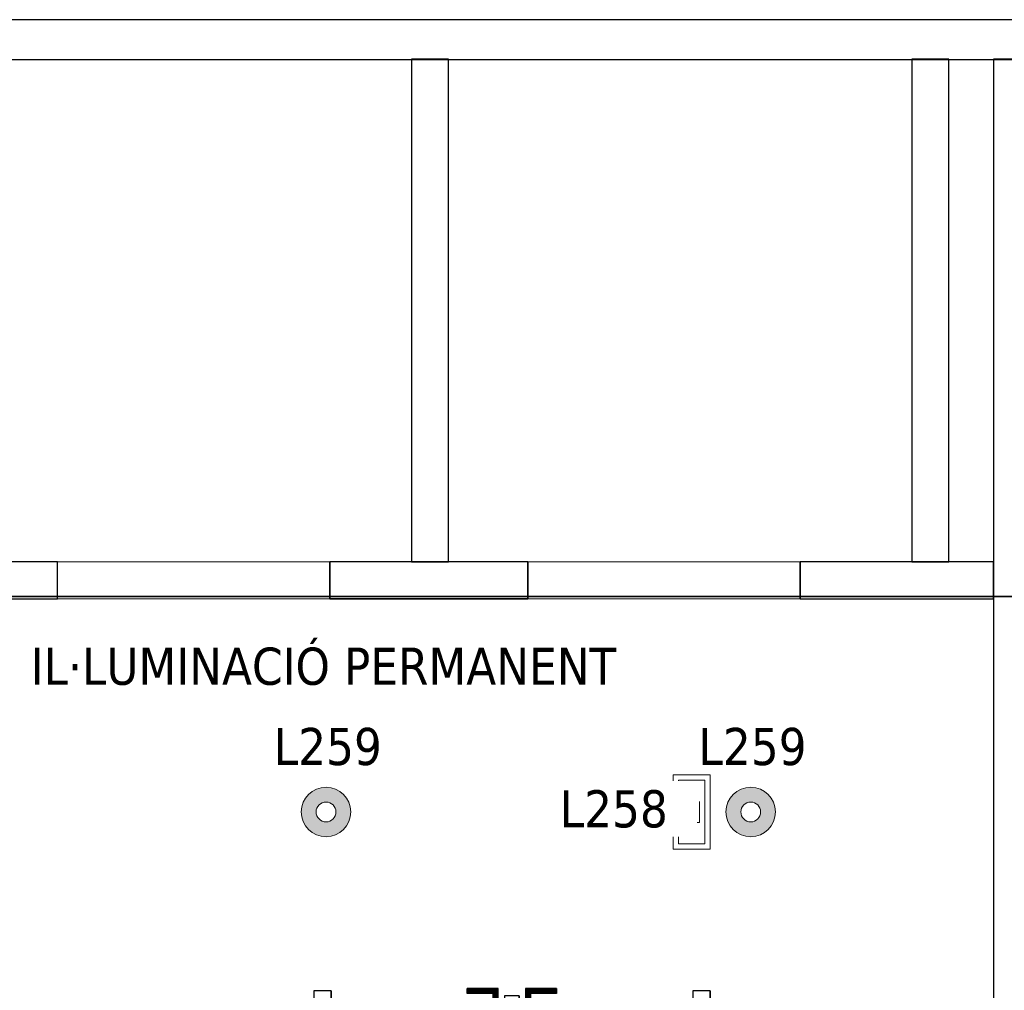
# Model space of a CAD drawing. Header units: metres. Extents: x 397.7 to 427.5, y 12.7 to 28.4.
# Tile 138 of 145: x 417.4 to 421.4, y 24.3 to 28.2. Entities that reach past the tile are written whole.
import ezdxf

# ---------------------------------------------------------------- set-up
doc = ezdxf.new("R2010")
doc.units = ezdxf.units.M
doc.layers.add('01_CARPINTERIA', color=5, linetype='Continuous', lineweight=25, true_color=0x0000ff)
doc.layers.add('01_SUELOS', color=7, linetype='Continuous', lineweight=25, true_color=0x007f00)
for name, color, linetype, lineweight in [('A-DETL-GENF-OTLN', 7, 'Continuous', 18), ('A-GENM-____-OTLN', 7, 'Continuous', 18), ('A-WALL-____-MCUT', 7, 'Continuous', 25), ('A-WALL-____-OTLN', 7, 'Continuous', 25), ('E-LITE-____-IDEN', 7, 'Continuous', 30), ('E-LITE-EQPM-IDEN', 7, 'Continuous', 30), ('G-____-____-TEXT', 7, 'Continuous', 30)]:
    doc.layers.add(name, color=color, linetype=linetype, lineweight=lineweight)
doc.styles.add('Tahoma_4', font='tahoma.ttf', dxfattribs={"height": 0.15})

# ---------------------------------------------------------------- blocks, each defined once
blk = doc.blocks.new('Family - LONDR55-XX_ZZ-ARQ-CAA-M3D-Londres55-152778-05_ENLLUMENAT_P2')
at = {"layer": '01_CARPINTERIA', "color": 161, "true_color": 0xaaaaff}
for p, q in [((0.6196, 0.1487), (0.6196, 0.15)), ((0.6196, 0.15), (0.6196, 0.1487)), ((0.7446, 0.15), (0.6196, 0.15)), ((0.6196, 0.145), (0.6196, 0.1487)), ((0.6196, 0.1487), (0.6196, 0.145)), ((0.7432, 0.1487), (0.6196, 0.1487)), ((0.7432, 0.1487), (0.6196, 0.1487)), ((0.6196, 0.14), (0.6196, 0.145)), ((0.6196, 0.145), (0.6196, 0.14)), ((0.7396, 0.145), (0.6196, 0.145)), ((0.7396, 0.145), (0.6196, 0.145)), ((0.6196, 0.135), (0.6196, 0.14)), ((0.6196, 0.14), (0.6196, 0.135)), ((0.6196, 0.14), (0.7346, 0.14)), ((0.7346, 0.14), (0.6196, 0.14)), ((0.6196, 0.135), (0.6196, 0.1313)), ((0.6196, 0.1313), (0.6196, 0.135)), ((0.7296, 0.135), (0.6196, 0.135)), ((0.7296, 0.135), (0.6196, 0.135)), ((0.6196, 0.1313), (0.6196, 0.13)), ((0.6196, 0.13), (0.6196, 0.1313)), ((0.7259, 0.1313), (0.6196, 0.1313)), ((0.7259, 0.1313), (0.6196, 0.1313)), ((0.7246, 0.13), (0.6196, 0.13)), ((0.7246, 0.13), (0.7259, 0.1313)), ((0.7259, 0.1313), (0.7246, 0.13)), ((0.7246, 0.1), (0.7246, 0.13)), ((0.7259, 0.1313), (0.7296, 0.135)), ((0.7296, 0.135), (0.7259, 0.1313)), ((0.7259, 0.1), (0.7259, 0.1313)), ((0.7259, 0.1), (0.7259, 0.1313)), ((0.7296, 0.135), (0.7346, 0.14)), ((0.7346, 0.14), (0.7296, 0.135)), ((0.7296, 0.1), (0.7296, 0.135)), ((0.7296, 0.1), (0.7296, 0.135)), ((0.7396, 0.145), (0.7346, 0.14)), ((0.7346, 0.14), (0.7396, 0.145)), ((0.7346, 0.14), (0.7346, 0.1)), ((0.7346, 0.1), (0.7346, 0.14)), ((0.7432, 0.1487), (0.7396, 0.145)), ((0.7396, 0.145), (0.7432, 0.1487)), ((0.7396, 0.1), (0.7396, 0.145)), ((0.7396, 0.1), (0.7396, 0.145)), ((0.7446, 0.15), (0.7432, 0.1487)), ((0.7432, 0.1487), (0.7446, 0.15)), ((0.7432, 0.1), (0.7432, 0.1487)), ((0.7432, 0.1), (0.7432, 0.1487)), ((0.7446, 0.1), (0.7446, 0.15)), ((0.8569, 0.1487), (0.8556, 0.15)), ((0.8556, 0.15), (0.8556, 0.1)), ((0.8556, 0.15), (0.8569, 0.1487)), ((0.9806, 0.15), (0.8556, 0.15)), ((0.8606, 0.145), (0.8569, 0.1487)), ((0.8569, 0.1487), (0.8569, 0.1)), ((0.8569, 0.1487), (0.8569, 0.1)), ((0.8569, 0.1487), (0.8606, 0.145)), ((0.9806, 0.1487), (0.8569, 0.1487)), ((0.9806, 0.1487), (0.8569, 0.1487)), ((0.8656, 0.14), (0.8606, 0.145)), ((0.8606, 0.145), (0.8606, 0.1)), ((0.8606, 0.145), (0.8606, 0.1)), ((0.8606, 0.145), (0.8656, 0.14)), ((0.9806, 0.145), (0.8606, 0.145)), ((0.9806, 0.145), (0.8606, 0.145)), ((0.8656, 0.1), (0.8656, 0.14)), ((0.8656, 0.14), (0.8656, 0.1)), ((0.8656, 0.14), (0.8706, 0.135)), ((0.8706, 0.135), (0.8656, 0.14)), ((0.8656, 0.14), (0.9806, 0.14)), ((0.9806, 0.14), (0.8656, 0.14)), ((0.8706, 0.135), (0.8706, 0.1)), ((0.8706, 0.135), (0.8742, 0.1313)), ((0.8742, 0.1313), (0.8706, 0.135)), ((0.8706, 0.135), (0.8706, 0.1)), ((0.9806, 0.135), (0.8706, 0.135)), ((0.9806, 0.135), (0.8706, 0.135)), ((0.8742, 0.1313), (0.8742, 0.1)), ((0.8742, 0.1313), (0.8756, 0.13)), ((0.8756, 0.13), (0.8742, 0.1313)), ((0.8742, 0.1313), (0.8742, 0.1)), ((0.9806, 0.1313), (0.8742, 0.1313)), ((0.9806, 0.1313), (0.8742, 0.1313)), ((0.8756, 0.13), (0.8756, 0.1)), ((0.9806, 0.13), (0.8756, 0.13)), ((0.9806, 0.1487), (0.9806, 0.15)), ((0.9806, 0.15), (0.9806, 0.1487)), ((0.9806, 0.145), (0.9806, 0.1487)), ((0.9806, 0.1487), (0.9806, 0.145)), ((0.9806, 0.145), (0.9806, 0.14)), ((0.9806, 0.14), (0.9806, 0.145)), ((0.9806, 0.14), (0.9806, 0.135)), ((0.9806, 0.135), (0.9806, 0.14)), ((0.9806, 0.135), (0.9806, 0.1313)), ((0.9806, 0.1313), (0.9806, 0.135)), ((0.9806, 0.1313), (0.9806, 0.13)), ((0.9806, 0.13), (0.9806, 0.1313)), ((0.7996, 0.09), (0.05, 0.09)), ((0.05, 0.09), (0.05, 0.05)), ((0.7996, 0.09), (0.05, 0.09)), ((0.05, 0.05), (0.05, 0.09)), ((0.7596, 0.1), (0.7096, 0.1)), ((0.7096, 0.1), (0.7596, 0.1)), ((0.7096, 0.09), (0.7096, 0.1)), ((0.7096, 0.09), (0.7096, 0.1)), ((0.7596, 0.09), (0.7096, 0.09)), ((0.7096, 0.09), (0.7596, 0.09)), ((0.7259, 0.1), (0.7246, 0.1)), ((0.7246, 0.1), (0.7259, 0.1)), ((0.7296, 0.1), (0.7259, 0.1)), ((0.7259, 0.1), (0.7296, 0.1)), ((0.7346, 0.1), (0.7296, 0.1)), ((0.7296, 0.1), (0.7346, 0.1)), ((0.7396, 0.1), (0.7346, 0.1)), ((0.7346, 0.1), (0.7396, 0.1)), ((0.7396, 0.1), (0.7432, 0.1)), ((0.7432, 0.1), (0.7396, 0.1)), ((0.7432, 0.1), (0.7446, 0.1)), ((0.7446, 0.1), (0.7432, 0.1)), ((0.7596, 0.09), (0.7596, 0.1)), ((0.7596, 0.1), (0.7596, 0.09)), ((0.7996, 0.05), (0.7996, 0.09)), ((0.7996, 0.05), (0.7996, 0.09)), ((1.5501, 0.09), (0.8006, 0.09)), ((0.8006, 0.09), (0.8006, 0.05)), ((1.5501, 0.09), (0.8006, 0.09)), ((0.8006, 0.05), (0.8006, 0.09)), ((0.8906, 0.1), (0.8406, 0.1)), ((0.8406, 0.1), (0.8906, 0.1)), ((0.8406, 0.09), (0.8406, 0.1)), ((0.8406, 0.09), (0.8406, 0.1)), ((0.8906, 0.09), (0.8406, 0.09)), ((0.8406, 0.09), (0.8906, 0.09)), ((0.8569, 0.1), (0.8556, 0.1)), ((0.8556, 0.1), (0.8569, 0.1)), ((0.8606, 0.1), (0.8569, 0.1)), ((0.8569, 0.1), (0.8606, 0.1)), ((0.8656, 0.1), (0.8606, 0.1)), ((0.8606, 0.1), (0.8656, 0.1)), ((0.8706, 0.1), (0.8656, 0.1)), ((0.8656, 0.1), (0.8706, 0.1)), ((0.8706, 0.1), (0.8742, 0.1)), ((0.8742, 0.1), (0.8706, 0.1)), ((0.8742, 0.1), (0.8756, 0.1)), ((0.8756, 0.1), (0.8742, 0.1)), ((0.8906, 0.09), (0.8906, 0.1)), ((0.8906, 0.1), (0.8906, 0.09)), ((1.5501, 0.05), (1.5501, 0.09)), ((1.5501, 0.05), (1.5501, 0.09)), ((0.07, 0.07), (0, 0.07)), ((0, 0.07), (0, 0)), ((0.07, 0.07), (0, 0.07)), ((0, 0), (0, 0.07)), ((0.05, 0.05), (0.7996, 0.05)), ((0.05, 0.05), (0.7996, 0.05)), ((0.07, 0), (0.07, 0.07)), ((0.07, 0), (0.07, 0.07)), ((0.7096, 0.05), (0.7596, 0.05)), ((0.7596, 0.05), (0.7096, 0.05)), ((0.7096, 0.04), (0.7096, 0.05)), ((0.7096, 0.04), (0.7096, 0.05)), ((0.7096, 0.04), (0.7596, 0.04)), ((0.7596, 0.04), (0.7096, 0.04)), ((0.7259, 0.04), (0.7246, 0.04)), ((0.7246, 0.04), (0.7259, 0.04)), ((0.7246, 0.01), (0.7246, 0.04)), ((0.7296, 0.04), (0.7259, 0.04)), ((0.7259, 0.04), (0.7296, 0.04)), ((0.7259, 0.0087), (0.7259, 0.04)), ((0.7259, 0.0087), (0.7259, 0.04)), ((0.7296, 0.04), (0.7346, 0.04)), ((0.7346, 0.04), (0.7296, 0.04)), ((0.7296, 0.005), (0.7296, 0.04)), ((0.7296, 0.005), (0.7296, 0.04)), ((0.7346, 0.04), (0.7396, 0.04)), ((0.7396, 0.04), (0.7346, 0.04)), ((0.7346, 0.04), (0.7346, 0)), ((0.7346, 0), (0.7346, 0.04)), ((0.7396, 0.04), (0.7432, 0.04)), ((0.7432, 0.04), (0.7396, 0.04)), ((0.7396, -0.005), (0.7396, 0.04)), ((0.7396, -0.005), (0.7396, 0.04)), ((0.7432, 0.04), (0.7446, 0.04)), ((0.7446, 0.04), (0.7432, 0.04)), ((0.7432, -0.0087), (0.7432, 0.04)), ((0.7432, -0.0087), (0.7432, 0.04)), ((0.7446, -0.01), (0.7446, 0.04)), ((0.7596, 0.04), (0.7596, 0.05)), ((0.7596, 0.05), (0.7596, 0.04)), ((0.8306, 0.05), (0.7706, 0.05)), ((0.7706, 0.05), (0.7706, 0.02)), ((0.8306, 0.05), (0.7706, 0.05)), ((0.7706, 0.02), (0.7706, 0.05)), ((0.8006, 0.05), (1.5501, 0.05)), ((0.8006, 0.05), (1.5501, 0.05)), ((0.8306, 0.02), (0.8306, 0.05)), ((0.8306, 0.02), (0.8306, 0.05)), ((0.8406, 0.05), (0.8906, 0.05)), ((0.8906, 0.05), (0.8406, 0.05)), ((0.8406, 0.04), (0.8406, 0.05)), ((0.8406, 0.04), (0.8406, 0.05)), ((0.8406, 0.04), (0.8906, 0.04)), ((0.8906, 0.04), (0.8406, 0.04)), ((0.8569, 0.04), (0.8556, 0.04)), ((0.8556, 0.04), (0.8569, 0.04)), ((0.8556, 0.04), (0.8556, -0.01)), ((0.8606, 0.04), (0.8569, 0.04)), ((0.8569, 0.04), (0.8606, 0.04)), ((0.8569, 0.04), (0.8569, -0.0087)), ((0.8569, 0.04), (0.8569, -0.0087)), ((0.8606, 0.04), (0.8656, 0.04)), ((0.8656, 0.04), (0.8606, 0.04)), ((0.8606, 0.04), (0.8606, -0.005)), ((0.8606, 0.04), (0.8606, -0.005)), ((0.8656, 0.04), (0.8706, 0.04)), ((0.8706, 0.04), (0.8656, 0.04)), ((0.8656, 0), (0.8656, 0.04)), ((0.8656, 0.04), (0.8656, 0)), ((0.8706, 0.04), (0.8742, 0.04)), ((0.8742, 0.04), (0.8706, 0.04)), ((0.8706, 0.04), (0.8706, 0.005)), ((0.8706, 0.04), (0.8706, 0.005)), ((0.8742, 0.04), (0.8756, 0.04)), ((0.8756, 0.04), (0.8742, 0.04)), ((0.8742, 0.04), (0.8742, 0.0087)), ((0.8742, 0.04), (0.8742, 0.0087)), ((0.8756, 0.04), (0.8756, 0.01)), ((0.8906, 0.04), (0.8906, 0.05)), ((0.8906, 0.05), (0.8906, 0.04)), ((1.6001, 0.07), (1.5301, 0.07)), ((1.5301, 0.07), (1.5301, 0)), ((1.6001, 0.07), (1.5301, 0.07)), ((1.5301, 0), (1.5301, 0.07)), ((1.6001, 0), (1.6001, 0.07)), ((1.6001, 0), (1.6001, 0.07)), ((0, 0), (0.07, 0)), ((0, 0), (0.07, 0)), ((0.6196, 0.0087), (0.6196, 0.01)), ((0.6196, 0.01), (0.6196, 0.0087)), ((0.6196, 0.01), (0.7246, 0.01)), ((0.6196, 0.005), (0.6196, 0.0087)), ((0.6196, 0.0087), (0.6196, 0.005)), ((0.6196, 0.0087), (0.7259, 0.0087)), ((0.6196, 0.0087), (0.7259, 0.0087)), ((0.6196, 0), (0.6196, 0.005)), ((0.6196, 0.005), (0.6196, 0)), ((0.6196, 0.005), (0.7296, 0.005)), ((0.6196, 0.005), (0.7296, 0.005)), ((0.6196, -0.005), (0.6196, 0)), ((0.7346, 0), (0.6196, 0)), ((0.6196, 0), (0.7346, 0)), ((0.7259, 0.0087), (0.7246, 0.01)), ((0.7246, 0.01), (0.7259, 0.0087)), ((0.7296, 0.005), (0.7259, 0.0087)), ((0.7259, 0.0087), (0.7296, 0.005)), ((0.7346, 0), (0.7296, 0.005)), ((0.7296, 0.005), (0.7346, 0)), ((0.7706, 0.02), (0.8306, 0.02)), ((0.7706, 0.02), (0.8306, 0.02)), ((0.8606, -0.005), (0.8656, 0)), ((0.8656, 0), (0.8606, -0.005)), ((0.8706, 0.005), (0.8656, 0)), ((0.8656, 0), (0.8706, 0.005)), ((0.9806, 0), (0.8656, 0)), ((0.8656, 0), (0.9806, 0)), ((0.8742, 0.0087), (0.8706, 0.005)), ((0.8706, 0.005), (0.8742, 0.0087)), ((0.8706, 0.005), (0.9806, 0.005)), ((0.8706, 0.005), (0.9806, 0.005)), ((0.8756, 0.01), (0.8742, 0.0087)), ((0.8742, 0.0087), (0.8756, 0.01)), ((0.8742, 0.0087), (0.9806, 0.0087)), ((0.8742, 0.0087), (0.9806, 0.0087)), ((0.8756, 0.01), (0.9806, 0.01)), ((0.9806, 0.0087), (0.9806, 0.01)), ((0.9806, 0.01), (0.9806, 0.0087)), ((0.9806, 0.005), (0.9806, 0.0087)), ((0.9806, 0.0087), (0.9806, 0.005)), ((0.9806, 0.005), (0.9806, 0)), ((0.9806, 0), (0.9806, 0.005)), ((0.9806, 0), (0.9806, -0.005)), ((0.9806, -0.005), (0.9806, 0)), ((1.5301, 0), (1.6001, 0)), ((1.5301, 0), (1.6001, 0)), ((0.6196, 0), (0.6196, -0.005)), ((0.6196, -0.005), (0.6196, -0.0087)), ((0.6196, -0.0087), (0.6196, -0.005)), ((0.6196, -0.005), (0.7396, -0.005)), ((0.6196, -0.005), (0.7396, -0.005)), ((0.6196, -0.0087), (0.6196, -0.01)), ((0.6196, -0.01), (0.6196, -0.0087)), ((0.6196, -0.0087), (0.7432, -0.0087)), ((0.6196, -0.0087), (0.7432, -0.0087)), ((0.6196, -0.01), (0.7446, -0.01)), ((0.7346, 0), (0.7396, -0.005)), ((0.7396, -0.005), (0.7346, 0)), ((0.7396, -0.005), (0.7432, -0.0087)), ((0.7432, -0.0087), (0.7396, -0.005)), ((0.7432, -0.0087), (0.7446, -0.01)), ((0.7446, -0.01), (0.7432, -0.0087)), ((0.8556, -0.01), (0.8569, -0.0087)), ((0.8569, -0.0087), (0.8556, -0.01)), ((0.8556, -0.01), (0.9806, -0.01)), ((0.8569, -0.0087), (0.8606, -0.005)), ((0.8606, -0.005), (0.8569, -0.0087)), ((0.8569, -0.0087), (0.9806, -0.0087)), ((0.8569, -0.0087), (0.9806, -0.0087)), ((0.8606, -0.005), (0.9806, -0.005)), ((0.8606, -0.005), (0.9806, -0.005)), ((0.9806, -0.005), (0.9806, -0.0087)), ((0.9806, -0.0087), (0.9806, -0.005)), ((0.9806, -0.0087), (0.9806, -0.01)), ((0.9806, -0.01), (0.9806, -0.0087))]:
    blk.add_line(p, q, dxfattribs=at)
blk = doc.blocks.new('Family - Porta P2-152779-05_ENLLUMENAT_P2')
blk.add_blockref('Family - LONDR55-XX_ZZ-ARQ-CAA-M3D-Londres55-152778-05_ENLLUMENAT_P2', (0, 0))
blk = doc.blocks.new('Family - LONDR55-XX_ZZ-ARQ-CAA-M3D-Londres55-152793-05_ENLLUMENAT_P2')
at = {"layer": '01_SUELOS', "color": 9, "true_color": 0xaad4aa}
for p, q in [((23.2098, 12.7788), (18.6298, 12.7788)), ((18.6298, 12.7788), (23.2098, 12.7788))]:
    blk.add_line(p, q, dxfattribs=at)
blk = doc.blocks.new('Family - Evans P2-152799-05_ENLLUMENAT_P2')
at = {"layer": 'A-WALL-____-MCUT', "color": 253, "true_color": 0xaaaaaa}
for p, q in [((0.1462, 0.15), (0, 0.15)), ((0, 0.15), (0, 0)), ((0.1462, 0), (0.1462, 0.15)), ((1.6262, 0.15), (0.9962, 0.15)), ((0.9962, 0.15), (0.9962, 0)), ((1.6262, 0), (1.6262, 0.15)), ((3.5262, 0.15), (2.7262, 0.15)), ((2.7262, 0.15), (2.7262, 0)), ((3.5262, 0), (3.5262, 0.15)), ((5.4062, 0.15), (4.6262, 0.15)), ((4.6262, 0.15), (4.6262, 0)), ((5.4062, 0), (5.4062, 0.15)), ((0, 0), (0.1462, 0)), ((0.9962, 0), (1.6262, 0)), ((2.7262, 0), (3.5262, 0)), ((4.6262, 0), (5.4062, 0))]:
    blk.add_line(p, q, dxfattribs=at)
at = {"layer": 'A-WALL-____-OTLN', "color": 253, "true_color": 0xaaaaaa}
for p, q in [((0, 0), (0, 0.15)), ((0, 0.15), (0.1462, 0.15)), ((0.1462, 0), (0.1462, 0.15)), ((0.9962, 0), (0.9962, 0.15)), ((1.6262, 0.15), (0.9962, 0.15)), ((1.6262, 0), (1.6262, 0.15)), ((3.5262, 0.15), (2.7262, 0.15)), ((2.7262, 0), (2.7262, 0.15)), ((3.5262, 0.15), (3.5262, 0)), ((4.6262, 0), (4.6262, 0.15)), ((5.4062, 0.15), (4.6262, 0.15)), ((5.4062, 0), (5.4062, 0.15)), ((0.9962, 0), (1.6262, 0)), ((4.6262, 0), (5.4062, 0)), ((0.1462, 0), (0, 0)), ((3.5262, 0), (2.7262, 0))]:
    blk.add_line(p, q, dxfattribs=at)
at = {"layer": 'A-WALL-____-OTLN', "color": 253, "lineweight": 18, "true_color": 0xaaaaaa}
blk.add_line((0, 0), (5.4062, 0), dxfattribs=at)
blk = doc.blocks.new('Family - Vano puerta-152801-05_ENLLUMENAT_P2')
at = {"layer": 'A-GENM-____-OTLN', "color": 253, "true_color": 0xaaaaaa}
for p, q in [((419.457, 26.0395), (419.457, 25.8895)), ((420.557, 26.0395), (419.457, 26.0395)), ((419.457, 26.0395), (419.457, 25.8895)), ((419.457, 26.0395), (420.557, 26.0395)), ((420.557, 25.8895), (420.557, 26.0395)), ((420.557, 26.0395), (420.557, 25.8895)), ((419.457, 25.8895), (420.557, 25.8895)), ((420.557, 25.8895), (419.457, 25.8895))]:
    blk.add_line(p, q, dxfattribs=at)
blk = doc.blocks.new('Family - Vano puerta-152805-05_ENLLUMENAT_P2')
at = {"layer": 'A-GENM-____-OTLN', "color": 253, "true_color": 0xaaaaaa}
for p, q in [((417.557, 26.0395), (417.557, 25.8895)), ((418.657, 26.0395), (417.557, 26.0395)), ((417.557, 26.0395), (417.557, 25.8895)), ((417.557, 26.0395), (418.657, 26.0395)), ((418.657, 25.8895), (418.657, 26.0395)), ((418.657, 26.0395), (418.657, 25.8895)), ((417.557, 25.8895), (418.657, 25.8895)), ((418.657, 25.8895), (417.557, 25.8895))]:
    blk.add_line(p, q, dxfattribs=at)
blk = doc.blocks.new('Family - Evans P2-152971-05_ENLLUMENAT_P2')
at = {"layer": 'A-WALL-____-MCUT', "color": 253, "true_color": 0xaaaaaa}
for p, q in [((2.029, 0.15), (0, 0.15)), ((0, 0.15), (0, 0)), ((2.029, 0), (2.029, 0.15)), ((0, 0), (2.029, 0))]:
    blk.add_line(p, q, dxfattribs=at)
at = {"layer": 'A-WALL-____-OTLN', "color": 253, "true_color": 0xaaaaaa}
for p, q in [((2.029, 0.15), (0, 0.15)), ((0, 0.15), (0, 0)), ((2.029, 0), (2.029, 0.15)), ((0, 0), (2.029, 0))]:
    blk.add_line(p, q, dxfattribs=at)
at = {"layer": 'A-WALL-____-OTLN', "color": 253, "lineweight": 18, "true_color": 0xaaaaaa}
blk.add_line((0, 0), (2.0288, 0), dxfattribs=at)
blk = doc.blocks.new('Family - Evans P2-153022-05_ENLLUMENAT_P2')
at = {"layer": 'A-WALL-____-MCUT', "color": 253, "true_color": 0xaaaaaa}
for p, q in [((2.0288, 0.15), (0, 0.15)), ((0, 0.15), (0, 0)), ((2.0288, 0), (2.0288, 0.15)), ((0, 0), (2.0288, 0))]:
    blk.add_line(p, q, dxfattribs=at)
at = {"layer": 'A-WALL-____-OTLN', "color": 253, "true_color": 0xaaaaaa}
for p, q in [((2.0288, 0.15), (0, 0.15)), ((0, 0.15), (0, 0)), ((2.0288, 0), (2.0288, 0.15)), ((0, 0), (2.0288, 0))]:
    blk.add_line(p, q, dxfattribs=at)
at = {"layer": 'A-WALL-____-OTLN', "color": 253, "lineweight": 18, "true_color": 0xaaaaaa}
blk.add_line((0, 0), (2.0288, 0), dxfattribs=at)
blk = doc.blocks.new('Family - Evans P2-153044-05_ENLLUMENAT_P2')
at = {"layer": 'A-WALL-____-MCUT', "color": 253, "true_color": 0xaaaaaa}
for p, q in [((3.8635, 0.17), (0, 0.17)), ((0, 0.17), (0, 0)), ((3.8635, 0), (3.8635, 0.17)), ((0, 0), (3.8635, 0))]:
    blk.add_line(p, q, dxfattribs=at)
at = {"layer": 'A-WALL-____-OTLN', "color": 253, "true_color": 0xaaaaaa}
for p, q in [((3.8635, 0.17), (0, 0.17)), ((0, 0.17), (0, 0)), ((3.8635, 0), (3.8635, 0.17)), ((0, 0), (3.8635, 0))]:
    blk.add_line(p, q, dxfattribs=at)
at = {"layer": 'A-WALL-____-OTLN', "color": 253, "lineweight": 18, "true_color": 0xaaaaaa}
blk.add_line((0, 0), (3.8635, 0), dxfattribs=at)
blk = doc.blocks.new('Family - Evans P2-153127-05_ENLLUMENAT_P2')
at = {"layer": 'A-WALL-____-MCUT', "color": 253, "true_color": 0xaaaaaa}
for p, q in [((25.5877, 0.16), (0.0332, 0.16)), ((0, 0), (25.556, 0))]:
    blk.add_line(p, q, dxfattribs=at)
at = {"layer": 'A-WALL-____-OTLN', "color": 253, "true_color": 0xaaaaaa}
for p, q in [((25.5877, 0.16), (0.0332, 0.16)), ((0, 0), (25.556, 0))]:
    blk.add_line(p, q, dxfattribs=at)
at = {"layer": 'A-WALL-____-OTLN', "color": 253, "lineweight": 18, "true_color": 0xaaaaaa}
blk.add_line((0, 0), (25.556, 0), dxfattribs=at)
blk = doc.blocks.new('LONDR55-XX_ZZ-ARQ-CAA-M3D-Londres55_ifc-1-05_ENLLUMENAT_P2')
at = {"layer": '01_CARPINTERIA', "color": 253, "lineweight": 18, "true_color": 0xaaaaaa, "rotation": 180}
blk.add_blockref('Family - Porta P2-152779-05_ENLLUMENAT_P2', (420.1927, 24.3069), dxfattribs=at)
at = {"layer": '01_SUELOS', "color": 253, "lineweight": 18, "true_color": 0xaaaaaa}
blk.add_blockref('Family - LONDR55-XX_ZZ-ARQ-CAA-M3D-Londres55-152793-05_ENLLUMENAT_P2', (398.2971, 13.1206), dxfattribs=at)
at = {"layer": 'A-GENM-____-OTLN', "color": 253, "lineweight": 18, "true_color": 0xaaaaaa}
for name in ['Family - Vano puerta-152805-05_ENLLUMENAT_P2', 'Family - Vano puerta-152801-05_ENLLUMENAT_P2']:
    blk.add_blockref(name, (0, 0), dxfattribs=at)
at = {"layer": 'A-WALL-____-OTLN', "color": 253, "lineweight": 18, "true_color": 0xaaaaaa}
for name, p, rotation in [('Family - Evans P2-153127-05_ENLLUMENAT_P2', (426.8464, 28.2282), 180), ('Family - Evans P2-153022-05_ENLLUMENAT_P2', (419.137, 26.0395), 90), ('Family - Evans P2-152971-05_ENLLUMENAT_P2', (421.157, 26.0395), 90), ('Family - Evans P2-153044-05_ENLLUMENAT_P2', (421.507, 24.2048), 90)]:
    blk.add_blockref(name, p, dxfattribs=dict(at, rotation=rotation))
blk.add_blockref('Family - Evans P2-152799-05_ENLLUMENAT_P2', (415.9308, 25.8895), dxfattribs=at)
blk = doc.blocks.new('ZYR_06_03 Emer Sostre Rect - 02 Emergencia Superficie 02-829066-05_ENLLUMENAT_P2')
at = {"layer": 'A-DETL-GENF-OTLN', "color": 6, "true_color": 0xff00ff}
for p, q in [((-0.15, 0.075), (0.15, 0.075)), ((-0.15, -0.075), (-0.15, 0.075)), ((-0.1286, 0.0536), (0.1286, 0.0536)), ((-0.1286, -0.0536), (-0.1286, 0.0536)), ((0.1286, 0.0536), (0.1286, -0.0536)), ((0.15, 0.075), (0.15, -0.075)), ((-0.0429, 0.0321), (-0.0429, -0.0321)), ((-0.0429, 0.0321), (0.0429, 0.0321)), ((-0.0429, 0), (0.0429, 0)), ((-0.0429, -0.0321), (0.0429, -0.0321)), ((0.15, -0.075), (-0.15, -0.075)), ((0.1286, -0.0536), (-0.1286, -0.0536))]:
    blk.add_line(p, q, dxfattribs=at)
blk = doc.blocks.new('ZYR_06_02_02 Down Superficie - L 02-834884-05_ENLLUMENAT_P2')
at = {"layer": 'A-DETL-GENF-OTLN', "true_color": 0x00c400}
h = blk.add_hatch(color=92, dxfattribs=at)
h.paths.add_polyline_path([(0, -0.1), (0.0259, -0.0966), (0.05, -0.0866), (0.0707, -0.0707), (0.0866, -0.05), (0.0966, -0.0259), (0.1, 0), (0.0966, 0.0259), (0.0866, 0.05), (0.0707, 0.0707), (0.05, 0.0866), (0.0259, 0.0966), (0, 0.1), (-0.0259, 0.0966), (-0.05, 0.0866), (-0.0712, 0.0701), (-0.0866, 0.05), (-0.0966, 0.0259), (-0.1, 0), (-0.0966, -0.0259), (-0.0866, -0.05), (-0.0707, -0.0707), (-0.05, -0.0866), (-0.0259, -0.0966)])
h.paths.add_polyline_path([(0, -0.04), (-0.0104, -0.0386), (-0.02, -0.0346), (-0.0283, -0.0283), (-0.0346, -0.02), (-0.0386, -0.0104), (-0.04, 0), (-0.0386, 0.0104), (-0.0346, 0.02), (-0.0283, 0.0283), (-0.02, 0.0346), (-0.0104, 0.0386), (0, 0.04), (0.0104, 0.0386), (0.02, 0.0346), (0.0283, 0.0283), (0.0346, 0.02), (0.0386, 0.0104), (0.04, 0), (0.0386, -0.0104), (0.0346, -0.02), (0.0283, -0.0283), (0.02, -0.0346), (0.0104, -0.0386)])
at = {"layer": 'A-DETL-GENF-OTLN', "color": 92, "true_color": 0x00c400}
for radius in [0.1, 0.04]:
    blk.add_circle((0, 0), radius, dxfattribs=at)
for radius, start, end in [(0.1, 360, 180), (0.04, 0, 180), (0.1, 180, 360), (0.04, 180, 0)]:
    blk.add_arc((0, 0), radius, start, end, dxfattribs=at)

msp = doc.modelspace()

# ---------------------------------------------------------------- block references
at = {"lineweight": 5}
msp.add_blockref('LONDR55-XX_ZZ-ARQ-CAA-M3D-Londres55_ifc-1-05_ENLLUMENAT_P2', (0, 0), dxfattribs=at)
at = {"layer": 'A-DETL-GENF-OTLN', "color": 6, "true_color": 0xff00ff, "rotation": 89.99999999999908}
msp.add_blockref('ZYR_06_03 Emer Sostre Rect - 02 Emergencia Superficie 02-829066-05_ENLLUMENAT_P2', (420.1186, 25.0295), dxfattribs=at)
at = {"layer": 'A-DETL-GENF-OTLN', "color": 92, "true_color": 0x00c400}
for p in [(418.642, 25.0295), (420.357, 25.0295)]:
    msp.add_blockref('ZYR_06_02_02 Down Superficie - L 02-834884-05_ENLLUMENAT_P2', p, dxfattribs=at)

# ---------------------------------------------------------------- texts
at = {"layer": 'E-LITE-EQPM-IDEN', "char_height": 0.15, "width": 0.517088, "attachment_point": 1, "style": 'Tahoma_4'}
for insert in [(418.4312, 25.369), (420.1462, 25.369)]:
    msp.add_mtext('L259', dxfattribs=dict(at, insert=insert))
at = {"layer": 'G-____-____-TEXT', "insert": (417.4495, 25.6931), "char_height": 0.15, "width": 3.034387, "attachment_point": 1, "style": 'Tahoma_4'}
msp.add_mtext('IL·LUMINACIÓ PERMANENT', dxfattribs=at)

# ---------------------------------------------------------------- next in the draw order: texts
at = {"layer": 'E-LITE-____-IDEN', "insert": (419.586, 25.1174), "char_height": 0.15, "width": 0.517088, "attachment_point": 1, "style": 'Tahoma_4', "bg_fill": 3, "box_fill_scale": 1.25, "bg_fill_color": 256, "bg_fill_true_color": 13158600, "bg_fill_transparency": 0}
msp.add_mtext('L258', dxfattribs=at)

doc.saveas('drawing.dxf')
